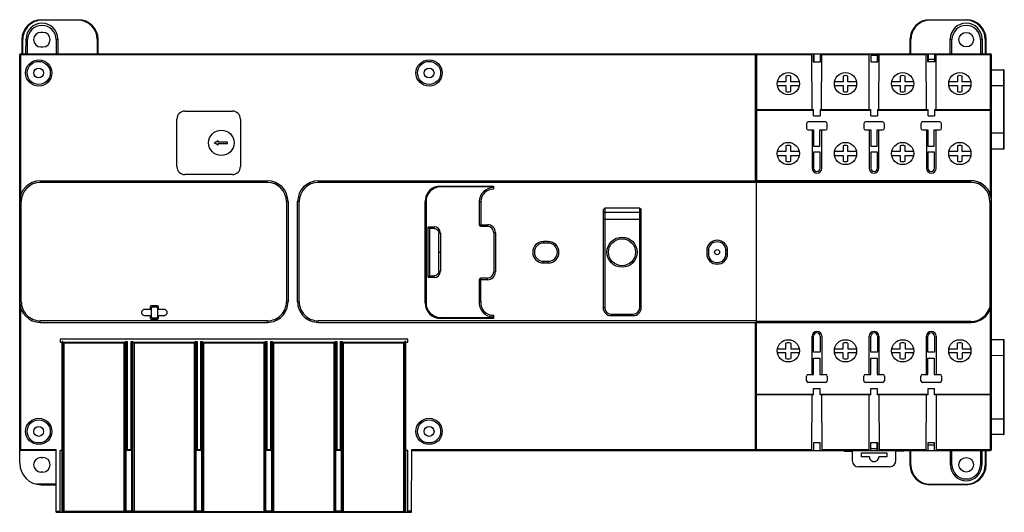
# Model space of a CAD drawing. Header units: millimetres. Extents: x 43 to 353, y 194 to 349.
import ezdxf

# ---------------------------------------------------------------- set-up
doc = ezdxf.new("R2010")
doc.units = ezdxf.units.MM
doc.header["$LTSCALE"] = 35.580729
doc.layers.get('0').update_dxf_attribs({"linetype": 'CONTINUOUS'})

msp = doc.modelspace()

# ---------------------------------------------------------------- linework, layer by layer
at = {"color": 7}
for p, q in [((49.98, 348.9), (49.98, 348.73)), ((49.98, 348.9), (61.38, 348.9)), ((61.38, 348.73), (49.98, 348.73)), ((61.38, 348.73), (61.38, 348.9)), ((329.58, 348.9), (340.98, 348.9)), ((329.58, 348.9), (329.58, 348.73)), ((340.98, 348.73), (329.58, 348.73)), ((340.98, 348.73), (340.98, 348.9)), ((50.28, 344.9), (49.68, 344.9)), ((43.68, 342.6), (43.68, 338.1)), ((43.98, 338.1), (43.98, 342.73)), ((44.96, 338.1), (44.98, 342.81)), ((44.98, 342.81), (45.48, 342.6)), ((45.47, 338.1), (45.48, 342.6)), ((54.99, 342.81), (54.49, 342.6)), ((54.49, 342.6), (54.5, 338.1)), ((54.99, 342.81), (55, 338.1)), ((67.38, 342.73), (67.38, 338.1)), ((67.68, 338.1), (67.68, 342.6)), ((323.28, 342.6), (323.28, 338.1)), ((323.58, 338.1), (323.58, 342.73)), ((335.96, 338.1), (335.98, 342.81)), ((335.98, 342.81), (336.48, 342.6)), ((336.47, 338.1), (336.48, 342.6)), ((345.99, 342.81), (345.49, 342.6)), ((345.49, 342.6), (345.5, 338.1)), ((345.99, 342.81), (346, 338.1)), ((346.98, 342.73), (346.98, 338.1)), ((347.28, 338.1), (347.28, 342.6)), ((43.28, 338.1), (43.28, 293.53)), ((43.28, 338.1), (348.68, 338.1)), ((49.68, 340.3), (50.28, 340.3)), ((274.69, 298.09), (274.68, 338.1)), ((292.48, 320.6), (292.42, 338.1)), ((292.81, 338.1), (292.81, 335.6)), ((292.97, 338.1), (292.97, 335.6)), ((295, 338.1), (295, 335.6)), ((295.15, 338.1), (295.15, 335.6)), ((295.48, 320.6), (295.55, 338.1)), ((310.48, 320.6), (310.42, 338.1)), ((310.99, 338.1), (310.99, 335.6)), ((312.98, 338.1), (312.98, 335.6)), ((313.15, 338.1), (313.15, 335.6)), ((313.48, 320.6), (313.55, 338.1)), ((328.48, 320.6), (328.42, 338.1)), ((328.81, 338.1), (328.81, 335.6)), ((328.97, 338.1), (328.97, 335.6)), ((331, 338.1), (331, 335.6)), ((331.15, 338.1), (331.15, 335.6)), ((331.48, 320.6), (331.55, 338.1)), ((348.68, 293.59), (348.68, 338.1)), ((42.98, 209.1), (42.98, 337.8)), ((292.42, 337.8), (42.98, 337.8)), ((274.98, 337.8), (274.98, 298.11)), ((292.81, 335.6), (295.15, 335.6)), ((310.42, 337.8), (295.55, 337.8)), ((312.98, 337.6), (310.99, 337.6)), ((310.99, 335.6), (313.15, 335.6)), ((328.42, 337.8), (313.55, 337.8)), ((331.15, 335.6), (328.81, 335.6)), ((331, 336.3), (328.97, 336.3)), ((348.98, 337.8), (331.55, 337.8)), ((348.98, 213.4), (348.98, 337.8)), ((348.98, 333.1), (352.68, 333.1)), ((352.68, 333.1), (352.69, 309.47)), ((352.98, 308.43), (352.98, 332.8)), ((284.23, 329.3), (281.54, 329.3)), ((284.23, 331.14), (284.23, 329.3)), ((285.73, 329.3), (285.73, 331.14)), ((288.43, 329.3), (285.73, 329.3)), ((302.23, 329.3), (299.54, 329.3)), ((302.23, 331.14), (302.23, 329.3)), ((303.73, 329.3), (303.73, 331.14)), ((306.43, 329.3), (303.73, 329.3)), ((320.23, 329.3), (317.54, 329.3)), ((320.23, 331.14), (320.23, 329.3)), ((321.73, 329.3), (321.73, 331.14)), ((324.43, 329.3), (321.73, 329.3)), ((338.23, 329.3), (335.54, 329.3)), ((338.23, 331.14), (338.23, 329.3)), ((339.73, 329.3), (339.73, 331.14)), ((342.43, 329.3), (339.73, 329.3)), ((281.54, 328.1), (284.23, 328.1)), ((284.23, 328.1), (284.23, 326.26)), ((285.73, 328.1), (288.43, 328.1)), ((285.73, 326.26), (285.73, 328.1)), ((299.54, 328.1), (302.23, 328.1)), ((302.23, 328.1), (302.23, 326.26)), ((303.73, 328.1), (306.43, 328.1)), ((303.73, 326.26), (303.73, 328.1)), ((317.54, 328.1), (320.23, 328.1)), ((320.23, 328.1), (320.23, 326.26)), ((321.73, 328.1), (324.43, 328.1)), ((321.73, 326.26), (321.73, 328.1)), ((335.54, 328.1), (338.23, 328.1)), ((338.23, 328.1), (338.23, 326.26)), ((339.73, 328.1), (342.43, 328.1)), ((339.73, 326.26), (339.73, 328.1)), ((348.98, 328.1), (352.98, 328.1)), ((94.98, 320.08), (109.98, 320.08)), ((274.98, 320.6), (292.96, 320.6)), ((292.96, 320.3), (274.98, 320.3)), ((292.96, 318.57), (292.96, 320.6)), ((295.01, 320.6), (310.96, 320.6)), ((295.01, 320.6), (295.01, 318.57)), ((310.96, 320.3), (295.01, 320.3)), ((310.96, 318.57), (310.96, 320.6)), ((313.01, 320.6), (328.96, 320.6)), ((313.01, 320.6), (313.01, 318.57)), ((328.96, 320.3), (313.01, 320.3)), ((328.96, 318.57), (328.96, 320.6)), ((331.01, 320.6), (348.68, 320.6)), ((331.01, 320.6), (331.01, 318.57)), ((348.98, 320.3), (331.01, 320.3)), ((92.48, 302.58), (92.48, 317.58)), ((112.48, 317.58), (112.48, 302.58)), ((296.68, 316.65), (291.28, 316.65)), ((292.96, 318.57), (295.01, 318.57)), ((314.68, 316.65), (309.28, 316.65)), ((310.96, 318.57), (313.01, 318.57)), ((332.68, 316.65), (327.28, 316.65)), ((328.96, 318.57), (331.01, 318.57)), ((290.74, 316.1), (290.74, 314.68)), ((291.28, 314.13), (292.45, 314.13)), ((292.45, 314.14), (292.95, 314.14)), ((292.45, 314.13), (292.45, 302.08)), ((292.95, 314.14), (292.95, 309.05)), ((294.95, 314.14), (295.52, 314.14)), ((294.95, 309.05), (294.95, 314.14)), ((295.52, 314.13), (296.68, 314.13)), ((295.52, 302.08), (295.52, 314.13)), ((297.23, 314.68), (297.23, 316.1)), ((308.74, 316.1), (308.74, 314.68)), ((309.28, 314.13), (310.45, 314.13)), ((310.45, 314.14), (310.95, 314.14)), ((310.45, 314.13), (310.45, 302.08)), ((310.95, 314.14), (310.95, 309.05)), ((312.95, 314.14), (313.52, 314.14)), ((312.95, 309.05), (312.95, 314.14)), ((313.52, 314.13), (314.68, 314.13)), ((313.52, 302.08), (313.52, 314.13)), ((315.23, 314.68), (315.23, 316.1)), ((326.74, 316.1), (326.74, 314.68)), ((327.28, 314.13), (328.45, 314.13)), ((328.45, 314.14), (328.95, 314.14)), ((328.45, 314.13), (328.45, 302.08)), ((328.95, 314.14), (328.95, 309.05)), ((330.95, 314.14), (331.52, 314.14)), ((330.95, 309.05), (330.95, 314.14)), ((331.52, 314.13), (332.68, 314.13)), ((331.52, 302.08), (331.52, 314.13)), ((333.23, 314.68), (333.23, 316.1)), ((352.69, 313.13), (348.98, 313.1)), ((352.98, 313.13), (352.69, 313.13)), ((104.17, 310.08), (105.48, 310.83)), ((105.48, 309.33), (104.17, 310.08)), ((105.48, 310.33), (105.48, 310.83)), ((108.19, 310.33), (105.48, 310.33)), ((352.69, 310.63), (352.69, 308.13)), ((105.48, 309.33), (105.48, 309.83)), ((105.48, 309.83), (108.19, 309.83)), ((284.23, 307.3), (281.54, 307.3)), ((284.23, 309.14), (284.23, 307.3)), ((285.73, 307.3), (285.73, 309.14)), ((288.43, 307.3), (285.73, 307.3)), ((292.95, 309.05), (294.95, 309.05)), ((295.02, 307.12), (292.95, 307.12)), ((292.95, 307.12), (292.95, 302.08)), ((295.02, 302.08), (295.02, 307.12)), ((302.23, 307.3), (299.54, 307.3)), ((302.23, 309.14), (302.23, 307.3)), ((303.73, 307.3), (303.73, 309.14)), ((306.43, 307.3), (303.73, 307.3)), ((310.95, 309.05), (312.95, 309.05)), ((313.02, 307.12), (310.95, 307.12)), ((310.95, 307.12), (310.95, 302.08)), ((313.02, 302.08), (313.02, 307.12)), ((320.23, 307.3), (317.54, 307.3)), ((320.23, 309.14), (320.23, 307.3)), ((321.73, 307.3), (321.73, 309.14)), ((324.43, 307.3), (321.73, 307.3)), ((328.95, 309.05), (330.95, 309.05)), ((331.02, 307.12), (328.95, 307.12)), ((328.95, 307.12), (328.95, 302.08)), ((331.02, 302.08), (331.02, 307.12)), ((338.23, 307.3), (335.54, 307.3)), ((338.23, 309.14), (338.23, 307.3)), ((339.73, 307.3), (339.73, 309.14)), ((342.43, 307.3), (339.73, 307.3)), ((352.69, 308.13), (348.98, 308.1)), ((281.54, 306.1), (284.23, 306.1)), ((284.23, 306.1), (284.23, 304.26)), ((285.73, 306.1), (288.43, 306.1)), ((285.73, 304.26), (285.73, 306.1)), ((299.54, 306.1), (302.23, 306.1)), ((302.23, 306.1), (302.23, 304.26)), ((303.73, 306.1), (306.43, 306.1)), ((303.73, 304.26), (303.73, 306.1)), ((317.54, 306.1), (320.23, 306.1)), ((320.23, 306.1), (320.23, 304.26)), ((321.73, 306.1), (324.43, 306.1)), ((321.73, 304.26), (321.73, 306.1)), ((335.54, 306.1), (338.23, 306.1)), ((338.23, 306.1), (338.23, 304.26)), ((339.73, 306.1), (342.43, 306.1)), ((339.73, 304.26), (339.73, 306.1)), ((49.48, 298.08), (49.48, 297.58)), ((49.48, 298.08), (120.98, 298.08)), ((109.98, 300.08), (94.98, 300.08)), ((120.98, 297.58), (120.98, 298.08)), ((136.98, 298.08), (136.98, 297.58)), ((136.98, 298.08), (342.48, 298.08)), ((342.48, 298.14), (274.98, 298.14)), ((274.98, 213.4), (274.98, 298.08)), ((342.48, 298.1), (342.48, 298.14)), ((342.48, 297.58), (342.48, 298.08)), ((120.98, 297.58), (49.48, 297.58)), ((342.48, 297.58), (136.98, 297.58)), ((175.48, 296.46), (175.48, 296.16)), ((175.48, 296.46), (192.14, 296.46)), ((192.14, 296.16), (175.48, 296.16)), ((192.14, 296.46), (192.14, 295.47)), ((43.48, 291.58), (42.98, 291.58)), ((43.48, 259.98), (43.48, 291.58)), ((126.98, 291.58), (126.98, 259.98)), ((127.48, 291.58), (126.98, 291.58)), ((127.48, 291.58), (127.48, 259.98)), ((130.48, 259.98), (130.48, 291.58)), ((130.98, 291.58), (130.48, 291.58)), ((130.98, 259.98), (130.98, 291.58)), ((170.62, 259.6), (170.62, 291.6)), ((170.92, 291.6), (170.62, 291.6)), ((170.92, 291.6), (170.92, 259.6)), ((187.66, 291.5), (187.66, 284.27)), ((188.16, 291.5), (187.66, 291.5)), ((188.16, 291.5), (188.16, 283.77)), ((348.98, 291.58), (348.48, 291.58)), ((348.48, 291.58), (348.48, 258.41)), ((226.68, 288.91), (227.18, 289.45)), ((226.68, 288.91), (226.68, 258.1)), ((238.18, 289.45), (227.18, 289.45)), ((227.18, 289.45), (227.18, 258.1)), ((238.18, 258.1), (238.18, 289.45)), ((238.18, 289.45), (238.68, 288.91)), ((238.68, 258.1), (238.68, 288.91)), ((227.18, 288.24), (226.68, 287.78)), ((238.68, 285.91), (226.68, 285.91)), ((227.18, 288.24), (238.18, 288.24)), ((238.18, 288.24), (238.68, 287.78)), ((171.54, 267.9), (171.54, 283.3)), ((171.63, 283.51), (172.04, 283.1)), ((171.84, 283.6), (173.43, 283.6)), ((172.04, 283.1), (172.04, 268.1)), ((173.43, 283.1), (172.04, 283.1)), ((173.43, 283.1), (173.43, 283.6)), ((187.66, 284.27), (190.24, 284.27)), ((188.16, 283.77), (190.24, 283.77)), ((190.24, 284.27), (190.24, 283.77)), ((175.43, 281.62), (174.93, 281.61)), ((174.98, 275.6), (174.93, 281.61)), ((175.43, 281.62), (175.48, 275.6)), ((192.25, 281.75), (192.25, 269.45)), ((192.75, 281.75), (192.25, 281.75)), ((192.75, 281.75), (192.75, 269.45)), ((207.89, 278.97), (207.89, 278.47)), ((209.39, 278.97), (207.89, 278.97)), ((209.39, 278.47), (207.89, 278.47)), ((209.39, 278.97), (209.39, 278.47)), ((259.82, 276.1), (259.32, 276.1)), ((259.32, 276.1), (259.32, 275.1)), ((259.82, 276.1), (259.82, 275.1)), ((265.85, 276.1), (265.35, 276.1)), ((265.35, 275.1), (265.35, 276.1)), ((265.85, 275.1), (265.85, 276.1)), ((174.93, 269.59), (174.98, 275.6)), ((175.48, 275.6), (175.43, 269.58)), ((259.32, 275.1), (259.82, 275.1)), ((265.35, 275.1), (265.85, 275.1)), ((207.89, 272.73), (209.39, 272.73)), ((207.89, 272.73), (207.89, 272.23)), ((207.89, 272.23), (209.39, 272.23)), ((209.39, 272.23), (209.39, 272.73)), ((171.63, 267.69), (172.04, 268.1)), ((173.43, 267.6), (171.84, 267.6)), ((172.04, 268.1), (173.43, 268.1)), ((173.43, 267.6), (173.43, 268.1)), ((174.93, 269.59), (175.43, 269.58)), ((187.66, 266.93), (187.66, 260.19)), ((190.24, 266.93), (187.66, 266.93)), ((188.16, 260.16), (188.16, 267.43)), ((190.24, 267.43), (188.16, 267.43)), ((190.24, 266.93), (190.24, 267.43)), ((192.25, 269.45), (192.75, 269.45)), ((43.48, 259.98), (42.98, 259.98)), ((43.28, 258.15), (43.28, 213.1)), ((84.07, 257.54), (82.3, 257.54)), ((84.07, 258.37), (84.07, 257.54)), ((86.4, 258.67), (84.37, 258.67)), ((84.44, 255.1), (84.44, 258.1)), ((84.73, 258.35), (86.04, 258.35)), ((86.33, 258.1), (86.33, 255.1)), ((86.7, 257.54), (86.7, 258.37)), ((88.47, 257.54), (86.7, 257.54)), ((127.48, 259.98), (126.98, 259.98)), ((130.98, 259.98), (130.48, 259.98)), ((170.62, 259.6), (170.92, 259.6)), ((227.18, 258.1), (226.68, 258.1)), ((238.18, 258.1), (238.68, 258.1)), ((348.48, 258.41), (348.78, 258.34)), ((348.68, 213.1), (348.68, 258.17)), ((82.3, 255.66), (84.07, 255.66)), ((84.07, 255.66), (84.07, 254.83)), ((84.37, 254.53), (86.4, 254.53)), ((86.04, 254.85), (84.73, 254.85)), ((86.7, 254.83), (86.7, 255.66)), ((86.7, 255.66), (88.47, 255.66)), ((175.48, 255.04), (175.48, 254.74)), ((175.48, 255.04), (192.14, 255.04)), ((192.14, 254.74), (175.48, 254.74)), ((192.14, 255.7), (192.14, 254.74)), ((229.18, 256.1), (236.18, 256.1)), ((229.18, 256.1), (229.18, 255.6)), ((229.18, 255.6), (236.18, 255.6)), ((236.18, 255.6), (236.18, 256.1)), ((49.48, 253.48), (49.48, 253.98)), ((120.98, 253.98), (49.48, 253.98)), ((49.48, 253.48), (120.98, 253.48)), ((120.98, 253.48), (120.98, 253.98)), ((136.98, 253.48), (136.98, 253.98)), ((274.98, 253.98), (136.98, 253.98)), ((136.98, 253.48), (342.48, 253.48)), ((274.68, 213.1), (274.68, 253.48)), ((342.48, 253.78), (274.98, 253.78)), ((342.48, 253.78), (342.48, 253.48)), ((55.73, 248.21), (55.73, 247.25)), ((165.14, 248.21), (55.73, 248.21)), ((165.14, 247.25), (165.14, 248.21)), ((292.45, 237.07), (292.45, 249.12)), ((292.95, 244.09), (292.95, 249.12)), ((295.02, 249.12), (295.02, 244.09)), ((295.52, 249.12), (295.52, 237.07)), ((310.45, 237.07), (310.45, 249.12)), ((310.95, 244.09), (310.95, 249.12)), ((313.02, 249.12), (313.02, 244.09)), ((313.52, 249.12), (313.52, 237.07)), ((328.45, 237.07), (328.45, 249.12)), ((328.95, 244.09), (328.95, 249.12)), ((331.02, 249.12), (331.02, 244.09)), ((331.52, 249.12), (331.52, 237.07)), ((348.98, 248.1), (352.69, 248.07)), ((352.69, 248.07), (352.68, 218.1)), ((55.73, 247.25), (56.34, 247.25)), ((56.34, 193.6), (56.34, 247.5)), ((56.58, 247.5), (56.34, 247.5)), ((56.58, 194), (56.58, 247.5)), ((56.58, 247.25), (56.88, 246.95)), ((56.58, 247.25), (76.28, 247.25)), ((56.88, 246.95), (56.88, 194)), ((75.88, 246.95), (56.88, 246.95)), ((75.88, 193.6), (75.88, 246.95)), ((76.28, 194), (76.28, 247.5)), ((76.28, 247.5), (76.83, 247.5)), ((76.53, 193.6), (76.53, 247.5)), ((76.83, 247.5), (76.83, 213.4)), ((78.04, 213.4), (78.04, 247.5)), ((78.04, 247.5), (78.58, 247.5)), ((78.34, 193.6), (78.34, 247.5)), ((78.58, 194), (78.58, 247.5)), ((78.58, 247.25), (98.28, 247.25)), ((78.98, 246.95), (78.98, 193.6)), ((97.98, 246.95), (78.98, 246.95)), ((98.28, 247.25), (97.98, 246.95)), ((97.98, 193.6), (97.98, 246.95)), ((98.28, 193.9), (98.28, 247.5)), ((98.28, 247.5), (98.83, 247.5)), ((98.53, 193.6), (98.53, 247.5)), ((98.83, 247.5), (98.83, 213.4)), ((100.04, 213.4), (100.04, 247.5)), ((100.04, 247.5), (100.58, 247.5)), ((100.34, 193.6), (100.34, 247.5)), ((100.58, 193.9), (100.58, 247.5)), ((100.58, 247.25), (100.88, 246.95)), ((100.58, 247.25), (120.28, 247.25)), ((100.88, 246.95), (100.88, 193.6)), ((119.98, 246.95), (100.88, 246.95)), ((120.28, 247.25), (119.98, 246.95)), ((119.98, 193.6), (119.98, 246.95)), ((120.28, 193.9), (120.28, 247.5)), ((120.28, 247.5), (120.83, 247.5)), ((120.53, 193.6), (120.53, 247.5)), ((120.83, 247.5), (120.83, 213.4)), ((122.04, 213.4), (122.04, 247.5)), ((122.04, 247.5), (122.58, 247.5)), ((122.34, 193.6), (122.34, 247.5)), ((122.58, 193.9), (122.58, 247.5)), ((122.58, 247.25), (122.88, 246.95)), ((122.58, 247.25), (142.28, 247.25)), ((122.88, 246.95), (122.88, 193.6)), ((141.98, 246.95), (122.88, 246.95)), ((142.28, 247.25), (141.98, 246.95)), ((141.98, 193.6), (141.98, 246.95)), ((142.28, 193.9), (142.28, 247.5)), ((142.28, 247.5), (142.83, 247.5)), ((142.53, 193.6), (142.53, 247.5)), ((142.83, 247.5), (142.83, 213.4)), ((144.04, 213.4), (144.04, 247.5)), ((144.04, 247.5), (144.58, 247.5)), ((144.34, 193.6), (144.34, 247.5)), ((144.58, 193.9), (144.58, 247.5)), ((144.58, 247.25), (144.88, 246.95)), ((144.58, 247.25), (164.28, 247.25)), ((144.88, 246.95), (144.88, 193.6)), ((163.98, 246.95), (144.88, 246.95)), ((164.28, 247.25), (163.98, 246.95)), ((163.98, 193.6), (163.98, 246.95)), ((164.28, 193.9), (164.28, 247.5)), ((164.53, 247.5), (164.28, 247.5)), ((164.53, 193.6), (164.53, 247.5)), ((164.53, 247.25), (165.14, 247.25)), ((281.54, 245.1), (284.23, 245.1)), ((284.23, 245.1), (284.23, 246.94)), ((285.73, 246.94), (285.73, 245.1)), ((285.73, 245.1), (288.43, 245.1)), ((299.54, 245.1), (302.23, 245.1)), ((302.23, 245.1), (302.23, 246.94)), ((303.73, 246.94), (303.73, 245.1)), ((303.73, 245.1), (306.43, 245.1)), ((317.54, 245.1), (320.23, 245.1)), ((320.23, 245.1), (320.23, 246.94)), ((321.73, 246.94), (321.73, 245.1)), ((321.73, 245.1), (324.43, 245.1)), ((335.54, 245.1), (338.23, 245.1)), ((338.23, 245.1), (338.23, 246.94)), ((339.73, 246.94), (339.73, 245.1)), ((339.73, 245.1), (342.43, 245.1)), ((352.98, 218.4), (352.98, 247.77)), ((284.23, 243.9), (281.54, 243.9)), ((284.23, 242.06), (284.23, 243.9)), ((288.43, 243.9), (285.73, 243.9)), ((285.73, 243.9), (285.73, 242.06)), ((295.02, 244.09), (292.95, 244.09)), ((292.95, 242.15), (294.95, 242.15)), ((292.95, 237.06), (292.95, 242.15)), ((294.95, 242.15), (294.95, 237.06)), ((302.23, 243.9), (299.54, 243.9)), ((302.23, 242.06), (302.23, 243.9)), ((306.43, 243.9), (303.73, 243.9)), ((303.73, 243.9), (303.73, 242.06)), ((313.02, 244.09), (310.95, 244.09)), ((310.95, 242.15), (312.95, 242.15)), ((310.95, 237.06), (310.95, 242.15)), ((312.95, 242.15), (312.95, 237.06)), ((320.23, 243.9), (317.54, 243.9)), ((320.23, 242.06), (320.23, 243.9)), ((324.43, 243.9), (321.73, 243.9)), ((321.73, 243.9), (321.73, 242.06)), ((331.02, 244.09), (328.95, 244.09)), ((328.95, 242.15), (330.95, 242.15)), ((328.95, 237.06), (328.95, 242.15)), ((330.95, 242.15), (330.95, 237.06)), ((338.23, 243.9), (335.54, 243.9)), ((338.23, 242.06), (338.23, 243.9)), ((342.43, 243.9), (339.73, 243.9)), ((339.73, 243.9), (339.73, 242.06)), ((348.98, 243.1), (352.69, 243.07)), ((352.69, 243.07), (352.98, 243.07)), ((290.74, 235.1), (290.74, 236.52)), ((291.28, 237.07), (292.95, 237.07)), ((294.95, 237.07), (296.68, 237.07)), ((297.23, 236.52), (297.23, 235.1)), ((308.74, 235.1), (308.74, 236.52)), ((309.28, 237.07), (310.95, 237.07)), ((312.95, 237.07), (314.68, 237.07)), ((315.23, 236.52), (315.23, 235.1)), ((326.74, 235.1), (326.74, 236.52)), ((327.28, 237.07), (328.95, 237.07)), ((330.95, 237.07), (332.68, 237.07)), ((333.23, 236.52), (333.23, 235.1)), ((296.68, 234.55), (291.28, 234.55)), ((292.96, 232.63), (295.01, 232.63)), ((292.96, 230.6), (292.96, 232.63)), ((295.01, 230.6), (295.01, 232.63)), ((314.68, 234.55), (309.28, 234.55)), ((310.96, 232.63), (313.01, 232.63)), ((310.96, 230.6), (310.96, 232.63)), ((313.01, 230.6), (313.01, 232.63)), ((332.68, 234.55), (327.28, 234.55)), ((328.96, 232.63), (331.01, 232.63)), ((328.96, 230.6), (328.96, 232.63)), ((331.01, 230.6), (331.01, 232.63)), ((274.98, 230.9), (292.96, 230.9)), ((292.96, 230.6), (274.98, 230.6)), ((292.42, 213.1), (292.48, 230.6)), ((295.01, 230.9), (310.96, 230.9)), ((310.96, 230.6), (295.01, 230.6)), ((295.48, 230.6), (295.55, 213.1)), ((310.42, 213.1), (310.48, 230.6)), ((313.01, 230.9), (328.96, 230.9)), ((328.96, 230.6), (313.01, 230.6)), ((313.48, 230.6), (313.55, 213.1)), ((328.42, 213.1), (328.48, 230.6)), ((331.01, 230.9), (348.98, 230.9)), ((348.68, 230.6), (331.01, 230.6)), ((331.48, 230.6), (331.55, 213.1)), ((348.98, 223.1), (352.98, 223.1)), ((352.68, 218.1), (348.98, 218.1)), ((352.69, 218.24), (352.68, 218.1)), ((292.97, 215.6), (295, 215.6)), ((292.97, 213.1), (292.97, 215.6)), ((295, 213.1), (295, 215.6)), ((310.99, 215.6), (313.15, 215.6)), ((310.99, 213.1), (310.99, 215.6)), ((312.98, 213.1), (312.98, 215.6)), ((313.15, 213.1), (313.15, 215.6)), ((328.97, 215.6), (331, 215.6)), ((328.97, 213.1), (328.97, 215.6)), ((328.97, 214.9), (331, 214.9)), ((331, 213.1), (331, 215.6)), ((42.98, 213.4), (54.43, 213.4)), ((54.43, 213.1), (43.28, 213.1)), ((49.68, 210.9), (50.28, 210.9)), ((54.5, 193.6), (54.43, 213.4)), ((55.73, 193.6), (55.73, 213.1)), ((56.34, 213.1), (55.73, 213.1)), ((76.53, 213.1), (76.83, 213.4)), ((78.34, 213.1), (76.53, 213.1)), ((76.83, 213.4), (78.04, 213.4)), ((78.34, 213.1), (78.04, 213.4)), ((98.53, 213.1), (98.83, 213.4)), ((100.34, 213.1), (98.53, 213.1)), ((98.83, 213.4), (100.04, 213.4)), ((100.34, 213.1), (100.04, 213.4)), ((120.53, 213.1), (120.83, 213.4)), ((122.34, 213.1), (120.53, 213.1)), ((120.83, 213.4), (122.04, 213.4)), ((122.34, 213.1), (122.04, 213.4)), ((142.53, 213.1), (142.83, 213.4)), ((144.34, 213.1), (142.53, 213.1)), ((142.83, 213.4), (144.04, 213.4)), ((144.34, 213.1), (144.04, 213.4)), ((165.14, 213.1), (164.53, 213.1)), ((165.14, 193.6), (165.14, 213.1)), ((166.37, 193.6), (166.44, 213.4)), ((166.43, 213.1), (348.68, 213.1)), ((166.44, 213.4), (292.42, 213.4)), ((295.55, 213.4), (310.42, 213.4)), ((302.6, 212.92), (302.6, 213.1)), ((302.6, 212.92), (305.09, 212.92)), ((303.09, 213.1), (303.09, 212.92)), ((305.09, 213.1), (305.09, 209.92)), ((307.99, 212.39), (315.99, 212.39)), ((307.99, 211.09), (307.99, 212.39)), ((310.49, 211.09), (307.99, 211.09)), ((312.98, 213.6), (310.99, 213.6)), ((315.99, 211.09), (313.49, 211.09)), ((313.55, 213.4), (328.42, 213.4)), ((315.99, 212.39), (315.99, 211.09)), ((318.87, 209.94), (318.87, 213.1)), ((318.87, 212.96), (321.36, 212.93)), ((320.87, 213.1), (320.87, 212.93)), ((321.36, 212.93), (321.36, 213.1)), ((323.28, 213.1), (323.28, 208.6)), ((323.58, 208.47), (323.58, 213.1)), ((331.55, 213.4), (348.98, 213.4)), ((336.08, 208.43), (336.06, 213.1)), ((336.48, 208.6), (336.47, 213.1)), ((345.5, 213.1), (345.49, 208.6)), ((345.9, 213.1), (345.89, 208.43)), ((346.98, 213.1), (346.98, 208.47)), ((347.28, 208.6), (347.28, 213.1)), ((316.89, 207.96), (307.09, 207.92)), ((336.08, 208.43), (336.48, 208.6)), ((345.89, 208.43), (345.49, 208.6)), ((50.28, 206.3), (49.68, 206.3)), ((54.47, 202.47), (48.26, 202.47)), ((49.78, 202.3), (54.47, 202.3)), ((329.58, 202.47), (340.98, 202.47)), ((329.58, 202.47), (329.58, 202.3)), ((340.98, 202.3), (329.58, 202.3)), ((340.98, 202.3), (340.98, 202.47)), ((54.5, 194), (55.73, 194)), ((54.5, 193.6), (166.37, 193.6)), ((56.58, 194), (76.28, 194)), ((76.53, 194.1), (78.34, 194.1)), ((78.58, 194), (98.28, 194)), ((98.53, 194.1), (100.34, 194.1)), ((100.58, 193.9), (120.28, 193.9)), ((120.53, 194.1), (122.34, 194.1)), ((122.58, 193.9), (142.28, 193.9)), ((142.53, 194.1), (144.34, 194.1)), ((144.58, 193.9), (164.28, 193.9)), ((165.14, 194.1), (166.37, 194.1))]:
    msp.add_line(p, q, dxfattribs=at)
for centre, radius in [((340.98, 342.6), 2.3), ((48.98, 332.1), 4.14), ((48.98, 332.1), 3.64), ((171.88, 332.1), 4.14), ((171.88, 332.1), 3.64), ((48.98, 332.1), 1.55), ((171.88, 332.1), 1.55), ((284.98, 328.7), 3.5), ((302.98, 328.7), 3.5), ((320.98, 328.7), 3.5), ((338.98, 328.7), 3.5), ((106.48, 310.08), 4), ((284.98, 306.7), 3.5), ((302.98, 306.7), 3.5), ((320.98, 306.7), 3.5), ((338.98, 306.7), 3.5), ((232.64, 275.6), 4.75), ((232.64, 275.6), 4.25), ((262.54, 275.6), 0.802), ((284.98, 244.5), 3.5), ((302.98, 244.5), 3.5), ((320.98, 244.5), 3.5), ((338.98, 244.5), 3.5), ((48.98, 219.1), 4.14), ((171.88, 219.1), 4.14), ((48.98, 219.1), 3.64), ((48.98, 219.1), 1.55), ((171.88, 219.1), 3.64), ((171.88, 219.1), 1.55), ((340.98, 208.6), 2.3)]:
    msp.add_circle(centre, radius, dxfattribs=at)
for centre, radius, start, end in [((49.98, 342.6), 6.3, 90, 180), ((49.98, 342.73), 6, 89.9999, 179.9999), ((49.98, 342.79), 5, 0.231, 179.769), ((61.38, 342.6), 6.3, 0, 90), ((61.38, 342.73), 6, 0.0001, 89.9999), ((329.58, 342.6), 6.3, 90, 180), ((329.58, 342.73), 6, 89.9999, 179.9999), ((340.98, 342.79), 5, 0.231, 179.769), ((340.98, 342.6), 6.3, 0, 90), ((340.98, 342.73), 6, 0.0001, 89.9999), ((49.98, 342.58), 4.5, 0.2363, 179.7546), ((49.68, 342.6), 2.3, 90, 270), ((50.28, 342.6), 2.3, 270, 90), ((340.98, 342.58), 4.5, 0.2363, 179.7546), ((43.28, 337.8), 0.3, 90, 180), ((274.68, 337.8), 0.3, 0, 90), ((348.68, 337.8), 0.3, 0, 90), ((352.68, 332.8), 0.3, 0, 90.0014), ((284.98, 328.7), 2.55, 72.8954, 107.1046), ((302.98, 328.7), 2.55, 72.8954, 107.1046), ((320.98, 328.7), 2.55, 72.8954, 107.1046), ((338.98, 328.7), 2.55, 72.8954, 107.1046), ((284.98, 328.7), 2.55, 252.8954, 287.1046), ((302.98, 328.7), 2.55, 252.8954, 287.1046), ((320.98, 328.7), 2.55, 252.8954, 287.1046), ((338.98, 328.7), 2.55, 252.8954, 287.1046), ((94.98, 317.58), 2.5, 90, 180), ((109.98, 317.58), 2.5, 0, 90), ((348.68, 320.3), 0.3, 0, 90), ((291.28, 316.1), 0.547, 90, 180), ((296.68, 316.1), 0.547, 0, 90), ((309.28, 316.1), 0.547, 90, 180), ((314.68, 316.1), 0.547, 0, 90), ((327.28, 316.1), 0.547, 90, 180), ((332.68, 316.1), 0.547, 0, 90), ((291.28, 314.68), 0.547, 180, 270), ((296.68, 314.68), 0.547, 270, 360), ((309.28, 314.68), 0.547, 180, 270), ((314.68, 314.68), 0.547, 270, 360), ((327.28, 314.68), 0.547, 180, 270), ((332.68, 314.68), 0.547, 270, 360), ((108.19, 310.08), 0.25, 270, 90), ((284.98, 306.7), 2.55, 72.8954, 107.1046), ((302.98, 306.7), 2.55, 72.8954, 107.1046), ((320.98, 306.7), 2.55, 72.8954, 107.1046), ((338.98, 306.7), 2.55, 72.8954, 107.1046), ((352.68, 308.43), 0.3, 270.5002, 360), ((284.98, 306.7), 2.55, 252.8954, 287.1046), ((302.98, 306.7), 2.55, 252.8954, 287.1046), ((320.98, 306.7), 2.55, 252.8954, 287.1046), ((338.98, 306.7), 2.55, 252.8954, 287.1046), ((94.98, 302.58), 2.5, 180, 270), ((109.98, 302.58), 2.5, 270, 360), ((293.98, 302.08), 1.53, 180, 360), ((293.98, 302.08), 1.03, 180, 360), ((311.98, 302.08), 1.53, 180, 360), ((311.98, 302.08), 1.03, 180, 360), ((329.98, 302.08), 1.53, 180, 360), ((329.98, 302.08), 1.03, 180, 360), ((49.48, 291.58), 6.5, 90, 180), ((120.98, 291.58), 6.5, 0, 90), ((136.98, 291.58), 6.5, 90, 180), ((342.48, 291.58), 6.5, 0, 90), ((49.48, 291.58), 6, 90, 180), ((120.98, 291.58), 6, 0, 90), ((136.98, 291.58), 6, 90, 180), ((175.48, 291.6), 4.86, 90, 180), ((175.48, 291.6), 4.56, 90, 180), ((192.14, 291.5), 4.47, 90, 180), ((192.14, 291.5), 3.97, 90, 180.024), ((342.48, 291.58), 6, 0, 90), ((342.51, 291.64), 6.48, 6.3304, 17.5102), ((342.54, 291.65), 6.44, 0.0058, 6.3269), ((173.43, 281.6), 2, 0.5, 90), ((188.16, 284.27), 0.5, 180, 270), ((190.24, 281.75), 2.52, 0, 90), ((190.24, 281.75), 2.02, 0, 90), ((262.58, 276.1), 3.27, 0, 180), ((207.89, 275.6), 3.37, 90, 270), ((207.89, 275.6), 2.87, 90, 270), ((209.39, 275.6), 3.37, 270, 90), ((209.39, 275.6), 2.87, 270, 90), ((262.58, 276.1), 2.77, 0, 180), ((262.58, 275.1), 3.27, 180, 360), ((262.58, 275.1), 2.77, 180, 360), ((173.43, 269.6), 2, 270, 359.5), ((188.16, 266.93), 0.5, 90, 180), ((190.24, 269.45), 2.52, 270, 360), ((190.24, 269.45), 2.02, 270, 360), ((49.48, 259.98), 6.5, 179.9979, 269.9978), ((49.48, 259.98), 6, 179.9929, 269.9984), ((84.73, 258.05), 0.3, 90.0115, 171.3752), ((86.04, 258.05), 0.3, 8.6169, 89.9924), ((120.98, 259.98), 6.5, 270.0022, 0.0023), ((136.98, 259.98), 6.5, 179.9977, 269.9978), ((136.98, 259.98), 6, 179.9914, 269.9986), ((175.48, 259.6), 4.86, 180, 270), ((175.48, 259.6), 4.56, 180, 270), ((192.14, 259.7), 4.5, 173.8095, 270), ((192.14, 259.7), 4, 173.4336, 270), ((229.18, 258.1), 2.5, 180, 270), ((229.18, 258.1), 2, 180, 270), ((236.18, 258.1), 2.5, 270, 360), ((236.18, 258.1), 2, 270, 360), ((342.48, 259.98), 6.2, 270.0026, 345.4109), ((342.48, 259.98), 6.5, 270.0034, 345.4084), ((343.7, 261.43), 5.66, 327.8137, 328.5664), ((342.45, 259.98), 6.54, 345.4501, 359.9811), ((84.73, 255.15), 0.3, 188.6169, 269.9924), ((86.04, 255.15), 0.3, 270.0098, 351.3752), ((293.98, 249.12), 1.53, 0, 180), ((293.98, 249.12), 1.03, 0, 180), ((311.98, 249.12), 1.53, 0, 180), ((311.98, 249.12), 1.03, 0, 180), ((329.98, 249.12), 1.53, 0, 180), ((329.98, 249.12), 1.03, 0, 180), ((352.68, 247.77), 0.3, 0, 89.4999), ((284.98, 244.5), 2.55, 72.8954, 107.1046), ((302.98, 244.5), 2.55, 72.8954, 107.1046), ((320.98, 244.5), 2.55, 72.8954, 107.1046), ((338.98, 244.5), 2.55, 72.8954, 107.1046), ((284.98, 244.5), 2.55, 252.8954, 287.1046), ((302.98, 244.5), 2.55, 252.8954, 287.1046), ((320.98, 244.5), 2.55, 252.8954, 287.1046), ((338.98, 244.5), 2.55, 252.8954, 287.1046), ((291.28, 236.52), 0.547, 90, 180), ((296.68, 236.52), 0.547, 0, 90), ((309.28, 236.52), 0.547, 90, 180), ((314.68, 236.52), 0.547, 0, 90), ((327.28, 236.52), 0.547, 90, 180), ((332.68, 236.52), 0.547, 0, 90), ((291.28, 235.1), 0.547, 180, 270), ((296.68, 235.1), 0.547, 270, 360), ((309.28, 235.1), 0.547, 180, 270), ((314.68, 235.1), 0.547, 270, 360), ((327.28, 235.1), 0.547, 180, 270), ((332.68, 235.1), 0.547, 270, 360), ((348.68, 230.9), 0.3, 270, 360), ((352.68, 218.4), 0.3, 269.9998, 360), ((43.28, 213.4), 0.3, 180, 270), ((49.68, 208.6), 2.3, 90, 270), ((50.28, 208.6), 2.3, 270, 90), ((274.68, 213.4), 0.3, 270, 360), ((348.68, 213.4), 0.3, 270, 360), ((49.78, 209.1), 6.8, 180, 270), ((307.09, 209.92), 2, 180.004, 270.0011), ((329.58, 208.6), 6.3, 180, 270), ((329.58, 208.47), 6, 180.0001, 269.9999), ((340.98, 208.45), 4.9, 180.2308, 359.7692), ((340.98, 208.62), 4.5, 180.2363, 359.7546), ((340.98, 208.6), 6.3, 270, 360), ((340.98, 208.47), 6, 269.9999, 359.9999), ((56.98, 194), 0.4, 180, 270), ((75.88, 194), 0.4, 270, 360), ((78.98, 194), 0.4, 180, 270), ((97.98, 193.9), 0.3, 270, 360), ((100.88, 193.9), 0.3, 180, 270), ((119.98, 193.9), 0.3, 270, 360), ((122.88, 193.9), 0.3, 180, 270), ((141.98, 193.9), 0.3, 270, 360), ((144.88, 193.9), 0.3, 180, 270), ((163.98, 193.9), 0.3, 270, 360)]:
    msp.add_arc(centre, radius, start, end, dxfattribs=at)
for centre, major_axis, ratio, start_param, end_param in [((342.48, 291.64), (0, 6.5), 0.999657, -1.265794, 0), ((84.37, 258.37), (-0.212, 0.212), 0.999924, -0.78536, 0.78536), ((86.4, 258.37), (-0.212, -0.212), 0.999924, 8.639418, 10.210138), ((84.37, 254.83), (0.212, 0.212), 0.999924, 8.639418, 10.210138), ((86.4, 254.83), (-0.212, 0.212), 0.999924, 2.356233, 3.926953), ((311.99, 211.09), (1.5, 0), 0.999962, -3.141542, 0.000076), ((316.89, 209.94), (1.98, 0), 0.999962, -1.57072, 0.000076)]:
    msp.add_ellipse(centre, major_axis=major_axis, ratio=ratio, start_param=start_param, end_param=end_param, dxfattribs=at)
for points, knots in [([(43.98, 342.73), (43.91, 342.73), (43.81, 342.72), (43.68, 342.64), (43.68, 342.6)], [0, 0, 0, 0, 0.632419, 1, 1, 1, 1]), ([(67.68, 342.6), (67.68, 342.64), (67.56, 342.72), (67.46, 342.73), (67.38, 342.73)], [0, 0, 0, 0, 0.367581, 1, 1, 1, 1]), ([(323.58, 342.73), (323.51, 342.73), (323.41, 342.72), (323.28, 342.64), (323.28, 342.6)], [0, 0, 0, 0, 0.632419, 1, 1, 1, 1]), ([(347.28, 342.6), (347.28, 342.64), (347.16, 342.72), (347.06, 342.73), (346.98, 342.73)], [0, 0, 0, 0, 0.367581, 1, 1, 1, 1]), ([(173.43, 283.1), (173.62, 283.1), (174.02, 283.02), (174.51, 282.69), (174.85, 282.2), (174.93, 281.81), (174.93, 281.61)], [0, 0, 0, 0, 0.25005, 0.500058, 0.750016, 1, 1, 1, 1]), ([(174.98, 275.6), (175.05, 275.6), (175.14, 275.6), (175.26, 275.6), (175.33, 275.6), (175.39, 275.6), (175.44, 275.6), (175.46, 275.6), (175.48, 275.6), (175.48, 275.6)], [0, 0, 0, 0, 0.382147, 0.555629, 0.707141, 0.831446, 0.923635, 0.980506, 1, 1, 1, 1]), ([(174.93, 269.59), (174.93, 269.4), (174.85, 269), (174.52, 268.51), (174.02, 268.18), (173.63, 268.1), (173.43, 268.1)], [0, 0, 0, 0, 0.25005, 0.500058, 0.750016, 1, 1, 1, 1]), ([(82.3, 257.54), (82.19, 257.54), (81.99, 257.51), (81.72, 257.37), (81.51, 257.16), (81.37, 256.91), (81.34, 256.71), (81.34, 256.61), (81.34, 256.6)], [0, 0, 0, 0, 0.207642, 0.407995, 0.603582, 0.796912, 0.984025, 1, 1, 1, 1]), ([(89.42, 256.6), (89.42, 256.61), (89.43, 256.71), (89.39, 256.91), (89.26, 257.17), (89.05, 257.37), (88.78, 257.51), (88.58, 257.54), (88.47, 257.54)], [0, 0, 0, 0, 0.015954, 0.206437, 0.399247, 0.592659, 0.791332, 1, 1, 1, 1]), ([(120.98, 253.98), (121.76, 253.98), (123.34, 254.29), (125.33, 255.62), (126.67, 257.62), (126.98, 259.2), (126.98, 259.98)], [0, 0, 0, 0, 0.250011, 0.500005, 0.749997, 1, 1, 1, 1]), ([(348.52, 258.48), (348.67, 258.71), (348.9, 259.19), (348.98, 259.72), (348.98, 259.98)], [0, 0, 0, 0, 0.513771, 1, 1, 1, 1]), ([(81.34, 256.6), (81.34, 256.59), (81.34, 256.49), (81.38, 256.29), (81.51, 256.03), (81.72, 255.83), (81.99, 255.69), (82.19, 255.66), (82.3, 255.66)], [0, 0, 0, 0, 0.015954, 0.206438, 0.399248, 0.592659, 0.791332, 1, 1, 1, 1]), ([(88.47, 255.66), (88.58, 255.66), (88.78, 255.69), (89.05, 255.83), (89.26, 256.04), (89.4, 256.29), (89.43, 256.49), (89.42, 256.59), (89.42, 256.6)], [0, 0, 0, 0, 0.207642, 0.407995, 0.603581, 0.796912, 0.983932, 1, 1, 1, 1]), ([(76.19, 247.21), (76.18, 247.2), (76.14, 247.16), (76.09, 247.13), (76.06, 247.1)], [0, 0, 0, 0, 0.222929, 1, 1, 1, 1]), ([(76.27, 247.25), (76.26, 247.25), (76.23, 247.23), (76.21, 247.22), (76.19, 247.21)], [0, 0, 0, 0, 0.378096, 1, 1, 1, 1]), ([(78.6, 247.25), (78.61, 247.25), (78.64, 247.23), (78.66, 247.22), (78.68, 247.21)], [0, 0, 0, 0, 0.377986, 1, 1, 1, 1]), ([(78.68, 247.21), (78.69, 247.2), (78.73, 247.16), (78.78, 247.13), (78.81, 247.1)], [0, 0, 0, 0, 0.223061, 1, 1, 1, 1]), ([(323.28, 208.6), (323.28, 208.56), (323.41, 208.48), (323.51, 208.47), (323.58, 208.47)], [0, 0, 0, 0, 0.367581, 1, 1, 1, 1]), ([(346.98, 208.47), (347.06, 208.47), (347.16, 208.48), (347.28, 208.56), (347.28, 208.6)], [0, 0, 0, 0, 0.632419, 1, 1, 1, 1]), ([(56.88, 194), (56.88, 193.98), (56.89, 193.89), (56.9, 193.8), (56.91, 193.73)], [0, 0, 0, 0, 0.271167, 1, 1, 1, 1]), ([(56.91, 193.73), (56.92, 193.7), (56.93, 193.65), (56.97, 193.6), (56.98, 193.6)], [0, 0, 0, 0, 0.661672, 1, 1, 1, 1])]:
    msp.add_open_spline(points, degree=3, knots=knots, dxfattribs=at)
for points in [[(171.54, 283.3), (171.54, 283.38), (171.57, 283.46), (171.63, 283.51)], [(171.63, 283.51), (171.66, 283.55), (171.71, 283.58), (171.76, 283.59)], [(171.76, 283.59), (171.78, 283.6), (171.81, 283.6), (171.84, 283.6)], [(171.55, 267.82), (171.54, 267.85), (171.54, 267.87), (171.54, 267.9)], [(171.63, 267.69), (171.59, 267.72), (171.56, 267.77), (171.55, 267.82)], [(171.84, 267.6), (171.76, 267.6), (171.68, 267.63), (171.63, 267.69)], [(187.66, 260.19), (187.83, 260.16), (188, 260.18), (188.16, 260.16)], [(76.06, 247.1), (76, 247.05), (75.94, 247), (75.88, 246.95)], [(78.81, 247.1), (78.87, 247.05), (78.93, 247), (78.98, 246.95)]]:
    msp.add_open_spline(points, degree=3, dxfattribs=at)

doc.saveas('drawing.dxf')
